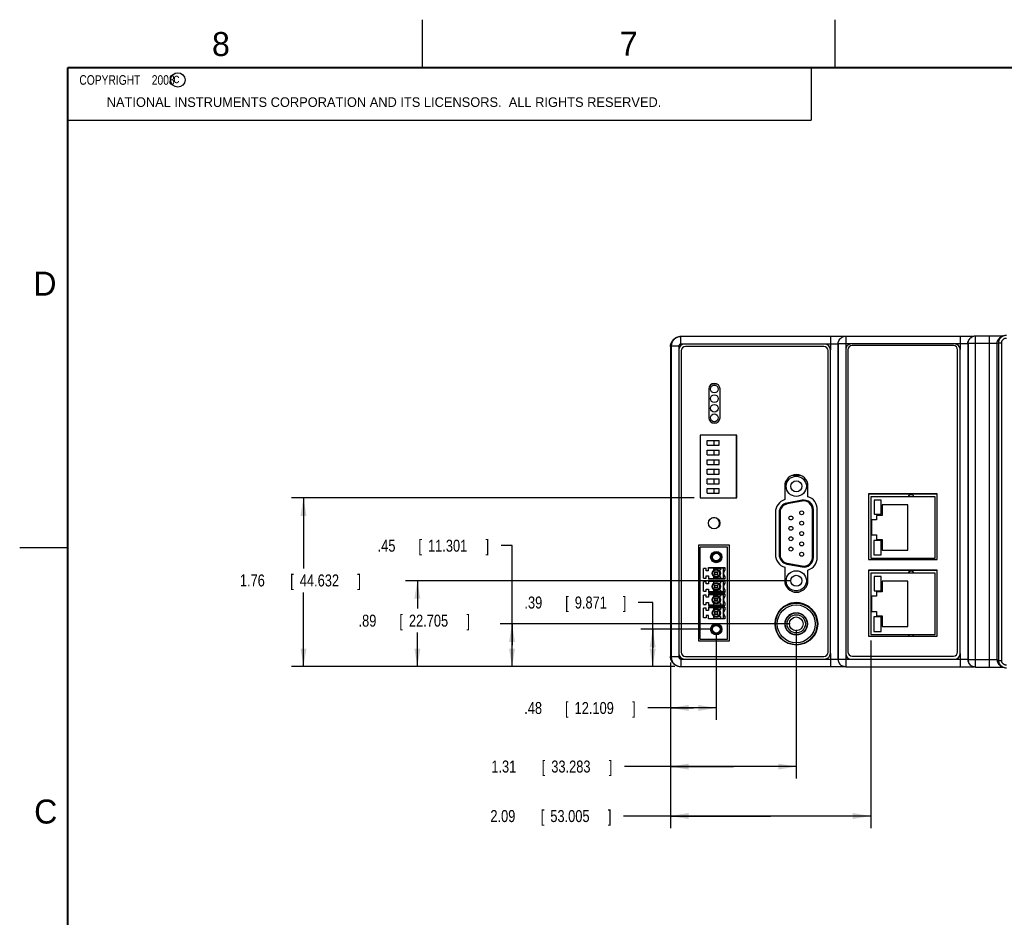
# Model space of a CAD drawing. Header units: inches. Extents: x 0 to 34, y 0 to 22.
# Tile 16 of 41: x 0 to 10.3, y 12.6 to 22. Entities that reach past the tile are written whole.
import ezdxf

# ---------------------------------------------------------------- set-up
doc = ezdxf.new("R2010")
doc.units = ezdxf.units.IN
doc.header["$LTSCALE"] = 1.87
doc.header["$MEASUREMENT"] = 0
doc.layers.get('0').update_dxf_attribs({"linetype": 'CONTINUOUS'})
doc.layers.add('DIMENSIONS', color=7, linetype='CONTINUOUS')
doc.styles.get("Standard").update_dxf_attribs({"font": 'txt', "width": 0.8})
doc.dimstyles.new('DIMSTYLE_1', dxfattribs={"dimtxt": 0.125, "dimasz": 0.1875, "dimexe": 0.18, "dimexo": 0.0625, "dimgap": 0.09, "dimtad": 0, "dimtih": 1, "dimtoh": 1, "dimdec": 3, "dimzin": 4, "dimdsep": 46, "dimtxsty": 'STANDARD', "dimblk": '_FILLED', "dimblk1": '_FILLED', "dimblk2": '_FILLED', "dimcen": 0.09, "dimadec": 0, "dimazin": 0, "dimtp": 0.01, "dimtm": 0.01, "dimtfac": 1, "dimtdec": 3, "dimtofl": 0, "dimtmove": 0, "dimatfit": 3, "dimldrblk": '_FILLED', "dimfxl": 1, "dimtolj": 1, "dimtzin": 4, "dimarcsym": 0})

# ---------------------------------------------------------------- blocks, each defined once
blk = doc.blocks.new('_FILLED')
at = {"color": 0, "linetype": 'BYBLOCK'}
blk.add_solid([(0, 0), (-1, 0.167), (-1, -0.167)], dxfattribs=at)
blk = doc.blocks.new('*D0')
at = {"layer": 'DIMENSIONS', "color": 2, "linetype": 'CONTINUOUS'}
for p, q in [((6.598, 15.927), (6.448, 15.927)), ((6.598, 15.454), (6.598, 15.927)), ((7.198, 15.649), (6.473, 15.649)), ((6.598, 15.649), (6.598, 15.454)), ((6.598, 15.26), (6.598, 15.454)), ((6.829, 15.26), (6.473, 15.26))]:
    blk.add_line(p, q, dxfattribs=at)
at = {"layer": 'DIMENSIONS', "color": 2, "linetype": 'CONTINUOUS', "xscale": 0.1875, "yscale": 0.1875, "zscale": 0.1875}
for p, rotation in [((6.598, 15.649), 90), ((6.598, 15.26), 270)]:
    blk.add_blockref('_FILLED', p, dxfattribs=dict(at, rotation=rotation))
at = {"layer": 'DIMENSIONS', "color": 2, "linetype": 'CONTINUOUS', "width": 0.8}
for s, p in [('.39', (5.261, 15.865)), ('[', (5.686, 15.865)), ('9.871', (5.786, 15.865)), (']', (6.286, 15.865))]:
    blk.add_text(s, height=0.125, dxfattribs=at).set_placement(p)
blk = doc.blocks.new('*D1')
at = {"layer": 'DIMENSIONS', "color": 2, "linetype": 'CONTINUOUS'}
for p, q in [((8.032, 16.154), (4.02, 16.154)), ((4.145, 16.154), (4.145, 15.864)), ((4.145, 15.26), (4.145, 15.614)), ((6.829, 15.26), (4.02, 15.26))]:
    blk.add_line(p, q, dxfattribs=at)
at = {"layer": 'DIMENSIONS', "color": 2, "linetype": 'CONTINUOUS', "xscale": 0.1875, "yscale": 0.1875, "zscale": 0.1875}
for p, rotation in [((4.145, 16.154), 90), ((4.145, 15.26), 270)]:
    blk.add_blockref('_FILLED', p, dxfattribs=dict(at, rotation=rotation))
at = {"layer": 'DIMENSIONS', "color": 2, "linetype": 'CONTINUOUS', "width": 0.8}
for s, p in [('[', (3.957, 15.676)), (']', (4.657, 15.676)), ('.89', (3.532, 15.676)), ('22.705', (4.057, 15.676))]:
    blk.add_text(s, height=0.125, dxfattribs=at).set_placement(p)
blk = doc.blocks.new('*D2')
at = {"layer": 'DIMENSIONS', "color": 2, "linetype": 'CONTINUOUS'}
for p, q in [((7.032, 17.017), (2.833, 17.017)), ((2.958, 17.017), (2.958, 16.282)), ((2.958, 15.26), (2.958, 16.032)), ((6.829, 15.26), (2.833, 15.26))]:
    blk.add_line(p, q, dxfattribs=at)
at = {"layer": 'DIMENSIONS', "color": 2, "linetype": 'CONTINUOUS', "xscale": 0.1875, "yscale": 0.1875, "zscale": 0.1875}
for p, rotation in [((2.958, 17.017), 90), ((2.958, 15.26), 270)]:
    blk.add_blockref('_FILLED', p, dxfattribs=dict(at, rotation=rotation))
at = {"layer": 'DIMENSIONS', "color": 2, "linetype": 'CONTINUOUS', "width": 0.8}
for s, p in [('1.76', (2.295, 16.095)), ('[', (2.82, 16.095)), ('44.632', (2.92, 16.095)), (']', (3.52, 16.095))]:
    blk.add_text(s, height=0.125, dxfattribs=at).set_placement(p)
blk = doc.blocks.new('*D3')
at = {"layer": 'DIMENSIONS', "color": 2, "linetype": 'CONTINUOUS'}
for p, q in [((7.261, 15.586), (7.261, 14.704)), ((6.784, 15.301), (6.784, 14.704)), ((7.022, 14.829), (6.547, 14.829)), ((6.784, 14.829), (7.022, 14.829)), ((7.261, 14.829), (7.022, 14.829))]:
    blk.add_line(p, q, dxfattribs=at)
at = {"layer": 'DIMENSIONS', "color": 2, "linetype": 'CONTINUOUS', "xscale": 0.1875, "yscale": 0.1875, "zscale": 0.1875, "rotation": 180}
blk.add_blockref('_FILLED', (6.784, 14.829), dxfattribs=at)
at = {"layer": 'DIMENSIONS', "color": 2, "linetype": 'CONTINUOUS', "xscale": 0.1875, "yscale": 0.1875, "zscale": 0.1875}
blk.add_blockref('_FILLED', (7.261, 14.829), dxfattribs=at)
at = {"layer": 'DIMENSIONS', "color": 2, "linetype": 'CONTINUOUS', "width": 0.8}
for s, p in [('.48', (5.259, 14.766)), ('[', (5.684, 14.766)), ('12.109', (5.784, 14.766)), (']', (6.384, 14.766))]:
    blk.add_text(s, height=0.125, dxfattribs=at).set_placement(p)
blk = doc.blocks.new('*D4')
at = {"layer": 'DIMENSIONS', "color": 2, "linetype": 'CONTINUOUS'}
for p, q in [((8.094, 15.642), (8.094, 14.093)), ((6.784, 15.301), (6.784, 14.093)), ((7.439, 14.218), (6.303, 14.218)), ((6.784, 14.218), (7.439, 14.218)), ((8.094, 14.218), (7.439, 14.218))]:
    blk.add_line(p, q, dxfattribs=at)
at = {"layer": 'DIMENSIONS', "color": 2, "linetype": 'CONTINUOUS', "xscale": 0.1875, "yscale": 0.1875, "zscale": 0.1875, "rotation": 180}
blk.add_blockref('_FILLED', (6.784, 14.218), dxfattribs=at)
at = {"layer": 'DIMENSIONS', "color": 2, "linetype": 'CONTINUOUS', "xscale": 0.1875, "yscale": 0.1875, "zscale": 0.1875}
blk.add_blockref('_FILLED', (8.094, 14.218), dxfattribs=at)
at = {"layer": 'DIMENSIONS', "color": 2, "linetype": 'CONTINUOUS', "width": 0.8}
for s, p in [('1.31', (4.916, 14.156)), ('[', (5.441, 14.156)), ('33.283', (5.541, 14.156)), (']', (6.141, 14.156))]:
    blk.add_text(s, height=0.125, dxfattribs=at).set_placement(p)
blk = doc.blocks.new('*D5')
at = {"layer": 'DIMENSIONS', "color": 2, "linetype": 'CONTINUOUS'}
for p, q in [((5.132, 16.52), (5.019, 16.52)), ((5.132, 15.483), (5.132, 16.52)), ((8.032, 15.705), (5.007, 15.705)), ((5.132, 15.705), (5.132, 15.483)), ((5.132, 15.26), (5.132, 15.483)), ((6.829, 15.26), (5.007, 15.26))]:
    blk.add_line(p, q, dxfattribs=at)
at = {"layer": 'DIMENSIONS', "color": 2, "linetype": 'CONTINUOUS', "xscale": 0.1875, "yscale": 0.1875, "zscale": 0.1875}
for p, rotation in [((5.132, 15.705), 90), ((5.132, 15.26), 270)]:
    blk.add_blockref('_FILLED', p, dxfattribs=dict(at, rotation=rotation))
at = {"layer": 'DIMENSIONS', "color": 2, "linetype": 'CONTINUOUS', "width": 0.8}
for s, p in [('.45', (3.731, 16.457)), ('[', (4.156, 16.457)), ('11.301', (4.256, 16.457)), (']', (4.856, 16.457))]:
    blk.add_text(s, height=0.125, dxfattribs=at).set_placement(p)
blk = doc.blocks.new('*D6')
at = {"layer": 'DIMENSIONS', "color": 2, "linetype": 'CONTINUOUS'}
for p, q in [((8.871, 15.531), (8.871, 13.578)), ((6.784, 15.301), (6.784, 13.578)), ((7.827, 13.703), (6.293, 13.703)), ((6.784, 13.703), (7.827, 13.703)), ((8.871, 13.703), (7.827, 13.703))]:
    blk.add_line(p, q, dxfattribs=at)
at = {"layer": 'DIMENSIONS', "color": 2, "linetype": 'CONTINUOUS', "xscale": 0.1875, "yscale": 0.1875, "zscale": 0.1875, "rotation": 180}
blk.add_blockref('_FILLED', (6.784, 13.703), dxfattribs=at)
at = {"layer": 'DIMENSIONS', "color": 2, "linetype": 'CONTINUOUS', "xscale": 0.1875, "yscale": 0.1875, "zscale": 0.1875}
blk.add_blockref('_FILLED', (8.871, 13.703), dxfattribs=at)
at = {"layer": 'DIMENSIONS', "color": 2, "linetype": 'CONTINUOUS', "width": 0.8}
for s, p in [('2.09', (4.906, 13.64)), ('[', (5.431, 13.64)), ('53.005', (5.531, 13.64)), (']', (6.131, 13.64))]:
    blk.add_text(s, height=0.125, dxfattribs=at).set_placement(p)

msp = doc.modelspace()

# ---------------------------------------------------------------- linework, layer by layer
at = {"color": 2, "linetype": 'CONTINUOUS'}
for p, q in [((4.2, 21.5), (4.2, 22)), ((8.5, 21.5), (8.5, 22)), ((0.5, 21.5), (8.25, 21.5)), ((0.5, 21.5), (0.5, 20.9531)), ((8.25, 21.5), (8.25, 20.9531)), ((0.5, 20.9531), (8.25, 20.9531)), ((0, 16.5), (0.5, 16.5))]:
    msp.add_line(p, q, dxfattribs=at)
at = {"color": 7, "linetype": 'CONTINUOUS'}
for p, q in [((6.8466, 18.6874), (6.8386, 18.6834)), ((6.8913, 18.6192), (6.8913, 18.698)), ((8.46, 18.698), (6.8913, 18.698)), ((8.4505, 18.698), (8.4505, 18.5602)), ((8.5743, 18.6918), (8.5727, 18.691)), ((8.6095, 18.7001), (8.6095, 18.5623)), ((9.8124, 18.7001), (8.6095, 18.7001)), ((9.8029, 18.7001), (9.8029, 18.5623)), ((9.9288, 18.695), (9.925, 18.6931)), ((9.964, 15.2548), (9.964, 18.7033)), ((10.1191, 18.7033), (9.964, 18.7033)), ((10.1096, 15.2548), (10.1096, 18.7033)), ((10.2491, 18.705), (10.2318, 18.6963)), ((10.2472, 18.704), (10.2444, 18.704)), ((6.7913, 18.598), (6.7838, 18.5942)), ((6.7838, 18.5942), (6.7838, 15.3639)), ((6.7838, 18.5942), (6.7838, 15.3639)), ((6.7838, 18.5942), (6.7838, 18.5942)), ((6.7913, 18.598), (6.7913, 15.3602)), ((6.87, 18.598), (6.7913, 18.598)), ((6.87, 18.598), (6.87, 18.5602)), ((6.9291, 18.6192), (6.8913, 18.6192)), ((8.3914, 18.6192), (6.9291, 18.6192)), ((8.3828, 18.5956), (6.9405, 18.5956)), ((8.4505, 18.6192), (8.3915, 18.6192)), ((8.5308, 18.6214), (8.5292, 18.6206)), ((8.5292, 18.6206), (8.5292, 15.3376)), ((8.5308, 18.6214), (8.5308, 15.3368)), ((8.6685, 18.6214), (8.5308, 18.6214)), ((9.7438, 18.6214), (8.6686, 18.6214)), ((9.7324, 18.6037), (8.6772, 18.6037)), ((9.8029, 18.6214), (9.7438, 18.6214)), ((9.8853, 18.6246), (9.8816, 18.6227)), ((9.8816, 18.6227), (9.8816, 15.3354)), ((9.8853, 18.6246), (9.8853, 15.3336)), ((10.1096, 18.6246), (9.8853, 18.6246)), ((10.2056, 18.6346), (10.1883, 18.6259)), ((10.1883, 15.3322), (10.1883, 18.6259)), ((10.2056, 15.3236), (10.2056, 18.6346)), ((10.2056, 18.6346), (10.2356, 18.6346)), ((10.2356, 15.3236), (10.2356, 18.6346)), ((6.87, 18.5602), (6.87, 15.398)), ((6.8964, 18.5516), (6.8964, 15.4093)), ((8.4269, 15.4093), (8.4269, 18.5516)), ((8.4505, 15.398), (8.4505, 18.5602)), ((8.6095, 18.5623), (8.6095, 15.3958)), ((8.6331, 18.5596), (8.6331, 15.4131)), ((9.7765, 15.4131), (9.7765, 18.5596)), ((9.8029, 15.3958), (9.8029, 18.5623)), ((7.2695, 18.2036), (7.214, 18.2036)), ((7.1836, 18.153), (7.1836, 17.853)), ((7.2999, 17.853), (7.2999, 18.153)), ((7.2232, 17.7985), (7.2604, 17.7985)), ((7.0942, 17.6716), (7.0942, 17.0173)), ((7.4738, 17.6716), (7.0942, 17.6716)), ((7.4723, 17.6702), (7.0942, 17.6702)), ((7.4723, 17.6702), (7.473, 17.6716)), ((7.4723, 17.0173), (7.4723, 17.6702)), ((7.4738, 17.0173), (7.4738, 17.6716)), ((7.1666, 17.5656), (7.1666, 17.6156)), ((7.1666, 17.6156), (7.2898, 17.6156)), ((7.1666, 17.5656), (7.2898, 17.5656)), ((7.2399, 17.5656), (7.2399, 17.6156)), ((7.2898, 17.5656), (7.2898, 17.6156)), ((7.1666, 17.4656), (7.1666, 17.5156)), ((7.1666, 17.5156), (7.2898, 17.5156)), ((7.1666, 17.4656), (7.2898, 17.4656)), ((7.2399, 17.4656), (7.2399, 17.5156)), ((7.2898, 17.4656), (7.2898, 17.5156)), ((7.1666, 17.3656), (7.1666, 17.4156)), ((7.1666, 17.4156), (7.2898, 17.4156)), ((7.1666, 17.3656), (7.2898, 17.3656)), ((7.2399, 17.3656), (7.2399, 17.4156)), ((7.2898, 17.3656), (7.2898, 17.4156)), ((7.1666, 17.2656), (7.1666, 17.3156)), ((7.1666, 17.3156), (7.2898, 17.3156)), ((7.1666, 17.2656), (7.2898, 17.2656)), ((7.2399, 17.2656), (7.2399, 17.3156)), ((7.2898, 17.2656), (7.2898, 17.3156)), ((8.139, 17.2526), (8.0521, 17.2526)), ((7.1666, 17.1656), (7.1666, 17.2156)), ((7.1666, 17.2156), (7.2898, 17.2156)), ((7.1666, 17.1656), (7.2898, 17.1656)), ((7.2399, 17.1656), (7.2399, 17.2156)), ((7.2898, 17.1656), (7.2898, 17.2156)), ((7.9745, 17.1396), (7.9745, 17.0006)), ((8.2167, 17.0299), (8.2167, 17.1396)), ((7.1666, 17.0656), (7.1666, 17.1156)), ((7.1666, 17.1156), (7.2898, 17.1156)), ((7.1666, 17.0656), (7.2898, 17.0656)), ((7.2399, 17.0656), (7.2399, 17.1156)), ((7.2898, 17.0656), (7.2898, 17.1156)), ((8.8473, 17.0601), (8.8473, 16.3748)), ((9.5625, 17.0601), (8.8473, 17.0601)), ((9.5625, 17.0591), (8.8473, 17.0591)), ((9.5625, 17.0578), (8.8473, 17.0578)), ((9.5625, 16.3748), (9.5625, 17.0601)), ((7.0942, 17.0173), (7.4738, 17.0173)), ((8.1547, 16.9936), (7.9977, 16.9643)), ((8.1565, 16.9837), (7.9995, 16.9545)), ((8.8706, 17.0302), (8.8706, 16.39)), ((9.5407, 17.0302), (8.8706, 17.0302)), ((8.9074, 16.9954), (8.9074, 16.8463)), ((8.9792, 16.9954), (8.9074, 16.9954)), ((8.9792, 16.8463), (8.9792, 16.9954)), ((8.9899, 16.9463), (8.9899, 16.8351)), ((9.2576, 16.9463), (8.9899, 16.9463)), ((9.2576, 16.4739), (9.2576, 16.9463)), ((9.5407, 16.39), (9.5407, 17.0302)), ((7.8774, 16.8675), (7.8774, 16.4276)), ((7.916, 16.866), (7.916, 16.4261)), ((7.926, 16.866), (7.926, 16.4261)), ((8.263, 16.3969), (8.263, 16.8953)), ((8.273, 16.3969), (8.273, 16.8953)), ((8.3138, 16.3984), (8.3138, 16.8968)), ((8.9074, 16.8463), (8.9792, 16.8463)), ((8.9308, 16.8351), (8.9308, 16.7888)), ((8.9899, 16.8351), (8.9308, 16.8351)), ((8.8796, 16.7888), (8.8796, 16.6313)), ((8.9308, 16.7888), (8.8796, 16.7888)), ((8.8796, 16.6313), (8.9308, 16.6313)), ((8.9308, 16.6313), (8.9308, 16.5851)), ((7.0748, 16.5242), (7.0748, 15.5281)), ((7.3996, 16.5242), (7.0748, 16.5242)), ((7.3996, 15.5281), (7.3996, 16.5242)), ((8.9042, 16.5735), (8.9042, 16.4237)), ((8.9785, 16.5735), (8.9042, 16.5735)), ((8.9308, 16.5851), (8.9899, 16.5851)), ((8.9785, 16.4237), (8.9785, 16.5735)), ((8.9899, 16.5851), (8.9899, 16.4739)), ((7.0932, 15.5464), (7.0932, 16.5031)), ((7.3786, 16.5031), (7.0932, 16.5031)), ((7.3786, 15.5464), (7.3786, 16.5031)), ((8.9042, 16.4237), (8.9785, 16.4237)), ((8.9899, 16.4739), (9.2576, 16.4739)), ((7.9977, 16.3278), (8.1547, 16.2986)), ((7.9995, 16.3376), (8.1565, 16.3084)), ((8.8473, 16.3748), (9.5625, 16.3748)), ((8.8706, 16.39), (9.5407, 16.39)), ((7.1286, 16.1823), (7.1286, 16.2807)), ((7.1542, 16.2807), (7.1286, 16.2807)), ((7.1542, 16.259), (7.1542, 16.2807)), ((7.1798, 16.259), (7.1542, 16.259)), ((7.1798, 16.259), (7.1798, 16.2925)), ((7.1798, 16.2925), (7.3491, 16.2925)), ((7.1798, 16.2876), (7.2369, 16.2876)), ((7.2369, 16.2678), (7.2369, 16.2876)), ((7.2369, 16.2866), (7.3038, 16.2866)), ((7.2448, 16.2157), (7.2448, 16.2472)), ((7.2448, 16.2472), (7.2763, 16.2472)), ((7.2763, 16.2397), (7.2448, 16.2397)), ((7.2448, 16.2232), (7.2763, 16.2232)), ((7.2763, 16.2157), (7.2448, 16.2157)), ((7.2763, 16.2157), (7.2763, 16.2472)), ((7.2841, 16.2678), (7.3038, 16.2678)), ((7.3038, 16.2876), (7.3038, 16.2678)), ((7.3038, 16.2876), (7.3334, 16.2876)), ((7.3334, 16.2876), (7.3334, 16.1754)), ((7.3491, 16.2925), (7.3491, 16.2675)), ((7.9745, 16.2946), (7.9745, 16.1556)), ((8.2167, 16.1556), (8.2167, 16.2653)), ((8.8473, 16.2636), (8.8473, 15.5783)), ((9.5625, 16.2636), (8.8473, 16.2636)), ((9.5625, 16.2626), (8.8473, 16.2626)), ((9.5625, 16.2613), (8.8473, 16.2613)), ((8.8706, 16.2336), (8.8706, 15.5935)), ((9.5407, 16.2336), (8.8706, 16.2336)), ((9.5407, 15.5935), (9.5407, 16.2336)), ((9.5625, 15.5783), (9.5625, 16.2636)), ((7.1286, 16.1823), (7.1542, 16.1823)), ((7.1286, 16.0445), (7.1286, 16.1429)), ((7.1542, 16.1429), (7.1286, 16.1429)), ((7.1542, 16.1823), (7.1542, 16.2039)), ((7.1542, 16.2039), (7.1798, 16.2039)), ((7.1542, 16.1212), (7.1542, 16.1429)), ((7.1798, 16.1212), (7.1542, 16.1212)), ((7.1798, 16.2039), (7.1798, 16.1704)), ((7.2369, 16.1754), (7.1798, 16.1754)), ((7.3491, 16.1704), (7.1798, 16.1704)), ((7.1798, 16.1547), (7.1798, 16.1212)), ((7.3491, 16.1547), (7.1798, 16.1547)), ((7.1798, 16.1498), (7.2369, 16.1498)), ((7.2369, 16.1754), (7.2369, 16.1952)), ((7.3038, 16.1764), (7.2369, 16.1764)), ((7.2369, 16.13), (7.2369, 16.1498)), ((7.2369, 16.1488), (7.3038, 16.1488)), ((7.3038, 16.1952), (7.2841, 16.1952)), ((7.2841, 16.13), (7.3038, 16.13)), ((7.3038, 16.1952), (7.3038, 16.1754)), ((7.3334, 16.1754), (7.3038, 16.1754)), ((7.3038, 16.1498), (7.3038, 16.13)), ((7.3038, 16.1498), (7.3334, 16.1498)), ((7.3334, 16.1498), (7.3334, 16.0376)), ((7.3491, 16.1954), (7.3491, 16.1704)), ((7.3491, 16.1547), (7.3491, 16.1298)), ((8.9074, 16.1989), (8.9074, 16.0498)), ((8.9792, 16.1989), (8.9074, 16.1989)), ((8.9792, 16.0498), (8.9792, 16.1989)), ((8.9899, 16.1498), (8.9899, 16.0385)), ((9.2576, 16.1498), (8.9899, 16.1498)), ((9.2576, 15.6773), (9.2576, 16.1498)), ((7.1286, 16.0445), (7.1542, 16.0445)), ((7.1542, 16.0445), (7.1542, 16.0661)), ((7.1542, 16.0661), (7.1798, 16.0661)), ((7.1798, 16.0661), (7.1798, 16.0326)), ((7.2369, 16.0376), (7.1798, 16.0376)), ((7.1798, 16.0326), (7.3491, 16.0326)), ((7.1798, 16.0169), (7.1798, 15.9834)), ((7.3491, 16.0169), (7.1798, 16.0169)), ((7.1798, 16.012), (7.2369, 16.012)), ((7.2369, 16.0376), (7.2369, 16.0574)), ((7.3038, 16.0386), (7.2369, 16.0386)), ((7.2369, 15.9922), (7.2369, 16.012)), ((7.2369, 16.011), (7.3038, 16.011)), ((7.2448, 16.0779), (7.2448, 16.1094)), ((7.2448, 16.1094), (7.2763, 16.1094)), ((7.2763, 16.1019), (7.2448, 16.1019)), ((7.2448, 16.0855), (7.2763, 16.0855)), ((7.2763, 16.0779), (7.2448, 16.0779)), ((7.2763, 16.0779), (7.2763, 16.1094)), ((7.3038, 16.0574), (7.2841, 16.0574)), ((7.3038, 16.0574), (7.3038, 16.0376)), ((7.3334, 16.0376), (7.3038, 16.0376)), ((7.3038, 16.012), (7.3038, 15.9922)), ((7.3038, 16.012), (7.3334, 16.012)), ((7.3334, 16.012), (7.3334, 15.8998)), ((7.3491, 16.0576), (7.3491, 16.0326)), ((7.3491, 16.0169), (7.3491, 15.992)), ((8.0639, 16.0396), (8.1273, 16.0396)), ((8.9074, 16.0498), (8.9792, 16.0498)), ((8.9308, 16.0385), (8.9308, 15.9923)), ((8.9899, 16.0385), (8.9308, 16.0385)), ((7.1286, 15.9067), (7.1286, 16.0051)), ((7.1542, 16.0051), (7.1286, 16.0051)), ((7.1542, 15.9834), (7.1542, 16.0051)), ((7.1798, 15.9834), (7.1542, 15.9834)), ((7.1542, 15.9067), (7.1542, 15.9283)), ((7.1542, 15.9283), (7.1798, 15.9283)), ((7.1798, 15.9283), (7.1798, 15.8949)), ((7.2369, 15.8998), (7.2369, 15.9196)), ((7.2448, 15.9401), (7.2448, 15.9716)), ((7.2448, 15.9716), (7.2763, 15.9716)), ((7.2763, 15.9641), (7.2448, 15.9641)), ((7.2448, 15.9477), (7.2763, 15.9477)), ((7.2763, 15.9401), (7.2448, 15.9401)), ((7.2763, 15.9401), (7.2763, 15.9716)), ((7.2841, 15.9922), (7.3038, 15.9922)), ((7.3038, 15.9196), (7.2841, 15.9196)), ((7.3038, 15.9196), (7.3038, 15.8998)), ((7.3491, 15.9198), (7.3491, 15.8949)), ((8.8796, 15.9923), (8.8796, 15.8348)), ((8.9308, 15.9923), (8.8796, 15.9923)), ((7.1286, 15.9067), (7.1542, 15.9067)), ((7.1286, 15.7689), (7.1286, 15.8673)), ((7.1542, 15.8673), (7.1286, 15.8673)), ((7.1542, 15.8456), (7.1542, 15.8673)), ((7.1798, 15.8456), (7.1542, 15.8456)), ((7.2369, 15.8998), (7.1798, 15.8998)), ((7.1798, 15.8949), (7.3491, 15.8949)), ((7.1798, 15.8791), (7.1798, 15.8456)), ((7.3491, 15.8791), (7.1798, 15.8791)), ((7.1798, 15.8742), (7.2369, 15.8742)), ((7.3038, 15.9008), (7.2369, 15.9008)), ((7.2369, 15.8544), (7.2369, 15.8742)), ((7.2369, 15.8732), (7.3038, 15.8732)), ((7.2448, 15.8023), (7.2448, 15.8338)), ((7.2448, 15.8338), (7.2763, 15.8338)), ((7.2763, 15.8263), (7.2448, 15.8263)), ((7.2448, 15.8099), (7.2763, 15.8099)), ((7.2763, 15.8023), (7.2763, 15.8338)), ((7.2841, 15.8544), (7.3038, 15.8544)), ((7.3334, 15.8998), (7.3038, 15.8998)), ((7.3038, 15.8742), (7.3038, 15.8544)), ((7.3038, 15.8742), (7.3334, 15.8742)), ((7.3334, 15.8742), (7.3334, 15.762)), ((7.3491, 15.8791), (7.3491, 15.8542)), ((8.8796, 15.8348), (8.9308, 15.8348)), ((8.9308, 15.8348), (8.9308, 15.7885)), ((7.1542, 15.7689), (7.1286, 15.7689)), ((7.1542, 15.7905), (7.1542, 15.7689)), ((7.1798, 15.7905), (7.1542, 15.7905)), ((7.1798, 15.7571), (7.1798, 15.7905)), ((7.1798, 15.762), (7.2369, 15.762)), ((7.3491, 15.7571), (7.1798, 15.7571)), ((7.2369, 15.762), (7.2369, 15.7818)), ((7.2369, 15.763), (7.3038, 15.763)), ((7.2763, 15.8023), (7.2448, 15.8023)), ((7.3038, 15.7818), (7.2841, 15.7818)), ((7.3038, 15.7818), (7.3038, 15.762)), ((7.3038, 15.762), (7.3334, 15.762)), ((7.3491, 15.782), (7.3491, 15.7571)), ((8.9042, 15.7769), (8.9042, 15.6271)), ((8.9785, 15.7769), (8.9042, 15.7769)), ((8.9308, 15.7885), (8.9899, 15.7885)), ((8.9785, 15.6271), (8.9785, 15.7769)), ((8.9899, 15.7885), (8.9899, 15.6773)), ((8.9042, 15.6271), (8.9785, 15.6271)), ((8.9899, 15.6773), (9.2576, 15.6773)), ((7.0748, 15.5281), (7.3996, 15.5281)), ((7.0932, 15.5464), (7.3786, 15.5464)), ((8.8473, 15.5783), (9.5625, 15.5783)), ((8.8706, 15.5935), (9.5407, 15.5935)), ((6.87, 15.3979), (6.87, 15.3602)), ((8.4505, 15.3979), (8.4505, 15.2602)), ((8.6095, 15.3958), (8.6095, 15.258)), ((9.8029, 15.3958), (9.8029, 15.258)), ((6.7838, 15.3639), (6.7913, 15.3602)), ((6.7838, 15.3639), (6.7838, 15.3639)), ((6.87, 15.3602), (6.7913, 15.3602)), ((6.8913, 15.3389), (6.8913, 15.2602)), ((6.8913, 15.3389), (6.9291, 15.3389)), ((6.9291, 15.3389), (8.3914, 15.3389)), ((6.9405, 15.3653), (8.3828, 15.3653)), ((8.3915, 15.3389), (8.4505, 15.3389)), ((8.5292, 15.3376), (8.5308, 15.3368)), ((8.5308, 15.3368), (8.6685, 15.3368)), ((8.6686, 15.3368), (9.7438, 15.3368)), ((8.6772, 15.3691), (9.7324, 15.3691)), ((9.7438, 15.3368), (9.8029, 15.3368)), ((9.8816, 15.3354), (9.8853, 15.3336)), ((9.8853, 15.3336), (10.1096, 15.3336)), ((10.1883, 15.3322), (10.2056, 15.3236)), ((10.2056, 15.3236), (10.2356, 15.3236)), ((6.839, 15.2745), (6.8466, 15.2707)), ((8.5727, 15.2672), (8.5743, 15.2664)), ((9.925, 15.265), (9.9288, 15.2632)), ((9.943, 15.2573), (9.946, 15.2572)), ((10.2318, 15.2618), (10.2491, 15.2532)), ((10.2448, 15.2542), (10.2473, 15.2541))]:
    msp.add_line(p, q, dxfattribs=at)
at = {"color": 7, "linetype": 'CONTINUOUS', "const_width": 0.02}
for points in [[(0.5, 21.5), (0.5, 0.5)], [(33.5, 21.5), (0.5, 21.5)]]:
    msp.add_lwpolyline(points, dxfattribs=at)
at = {"color": 7, "linetype": 'CONTINUOUS'}
for points in [[(6.8913, 18.698), (6.8804, 18.6974), (6.8614, 18.6934)], [(8.5957, 18.6988), (8.594, 18.6988), (8.5915, 18.6988), (8.5886, 18.6987), (8.5853, 18.6987), (8.5818, 18.6986), (8.5778, 18.6986), (8.5735, 18.6985), (8.5688, 18.6985), (8.5638, 18.6984), (8.5585, 18.6984), (8.5527, 18.6983), (8.5467, 18.6983), (8.5402, 18.6982), (8.5335, 18.6982), (8.5264, 18.6982), (8.519, 18.6981), (8.5113, 18.6981), (8.5034, 18.6981), (8.4951, 18.698), (8.4867, 18.698), (8.478, 18.698), (8.4691, 18.698), (8.46, 18.698)], [(9.946, 18.7009), (9.9439, 18.7009), (9.941, 18.7008), (9.9377, 18.7008), (9.9341, 18.7007), (9.9302, 18.7007), (9.9259, 18.7006), (9.9212, 18.7006), (9.9162, 18.7005), (9.9108, 18.7005), (9.9051, 18.7004), (9.899, 18.7004), (9.8926, 18.7004), (9.8859, 18.7003), (9.8788, 18.7003), (9.8714, 18.7003), (9.8637, 18.7002), (9.8557, 18.7002), (9.8475, 18.7002), (9.839, 18.7002), (9.8303, 18.7001), (9.8214, 18.7001), (9.8124, 18.7001)], [(10.2444, 18.704), (10.2409, 18.7039), (10.2369, 18.7039), (10.2326, 18.7038), (10.2279, 18.7038), (10.2229, 18.7037), (10.2176, 18.7037), (10.2118, 18.7036), (10.2058, 18.7036), (10.1993, 18.7036), (10.1926, 18.7035), (10.1855, 18.7035), (10.1781, 18.7034), (10.1704, 18.7034), (10.1625, 18.7034), (10.1542, 18.7034), (10.1458, 18.7033), (10.1371, 18.7033), (10.1282, 18.7033), (10.1191, 18.7033)], [(6.8466, 15.2707), (6.8609, 15.2649), (6.8797, 15.2609), (6.8913, 15.2602)], [(6.8913, 15.2602), (8.46, 15.2602), (8.4693, 15.2602), (8.4785, 15.2602), (8.4875, 15.2601), (8.4963, 15.2601), (8.5047, 15.2601), (8.5129, 15.2601), (8.5207, 15.26), (8.5283, 15.26), (8.5355, 15.26), (8.5423, 15.2599), (8.5488, 15.2599), (8.555, 15.2598), (8.5607, 15.2598), (8.5661, 15.2597), (8.5712, 15.2597), (8.5758, 15.2596), (8.5801, 15.2596), (8.584, 15.2595), (8.5875, 15.2595), (8.5907, 15.2594), (8.5935, 15.2594), (8.5957, 15.2593)], [(8.6095, 15.258), (9.8123, 15.258), (9.8217, 15.258), (9.8309, 15.258), (9.8399, 15.258), (9.8486, 15.258), (9.8571, 15.258), (9.8652, 15.2579), (9.8731, 15.2579), (9.8806, 15.2579), (9.8878, 15.2578), (9.8947, 15.2578), (9.9012, 15.2577), (9.9073, 15.2577), (9.9131, 15.2576), (9.9185, 15.2576), (9.9235, 15.2575), (9.9282, 15.2575), (9.9325, 15.2574), (9.9364, 15.2574), (9.9399, 15.2573), (9.943, 15.2573)], [(9.964, 15.2548), (10.1186, 15.2548), (10.1277, 15.2548), (10.1367, 15.2548), (10.1455, 15.2548), (10.1541, 15.2548), (10.1623, 15.2548), (10.1704, 15.2547), (10.1781, 15.2547), (10.1855, 15.2547), (10.1926, 15.2546), (10.1994, 15.2546), (10.2059, 15.2546), (10.212, 15.2545), (10.2177, 15.2545), (10.2231, 15.2544), (10.2282, 15.2544), (10.2328, 15.2543), (10.2372, 15.2543), (10.2412, 15.2542), (10.2448, 15.2542)]]:
    msp.add_lwpolyline(points, dxfattribs=at)
at = {"color": 2, "linetype": 'CONTINUOUS'}
msp.add_circle((1.6484, 21.3727), 0.0754, dxfattribs=at)
at = {"color": 7, "linetype": 'CONTINUOUS'}
for centre, radius in [((7.2406, 18.1517), 0.04), ((7.2406, 18.0517), 0.04), ((7.2406, 17.9517), 0.04), ((7.2406, 17.8517), 0.04), ((8.0945, 17.1381), 0.105), ((8.0945, 17.1381), 0.0576), ((8.1505, 16.8621), 0.0204), ((7.2383, 16.7545), 0.0591), ((8.0385, 16.8081), 0.0204), ((8.1505, 16.7541), 0.0204), ((8.0385, 16.7001), 0.0204), ((8.1505, 16.6461), 0.0204), ((8.0385, 16.5921), 0.0204), ((8.1505, 16.5381), 0.0204), ((7.2605, 16.4008), 0.0591), ((7.2605, 16.4008), 0.0512), ((7.2605, 16.4008), 0.0482), ((7.2605, 16.4008), 0.0404), ((7.2605, 16.4008), 0.0394), ((8.0385, 16.4841), 0.0204), ((8.1505, 16.4301), 0.0204), ((7.2605, 16.2315), 0.0433), ((7.2605, 16.2315), 0.0354), ((8.0945, 16.1541), 0.105), ((7.2605, 16.0937), 0.0433), ((7.2605, 16.0937), 0.0354), ((8.0945, 16.1541), 0.0576), ((7.2605, 15.9559), 0.0433), ((7.2605, 15.9559), 0.0354), ((8.0956, 15.7062), 0.2222), ((8.0941, 15.7048), 0.2172), ((7.2605, 15.8181), 0.0433), ((7.2605, 15.8181), 0.0354), ((8.0941, 15.7048), 0.1975), ((8.0941, 15.7048), 0.1161), ((8.0941, 15.7048), 0.1141), ((7.2605, 15.6488), 0.0591), ((8.0945, 15.7051), 0.095), ((8.0945, 15.7051), 0.0715), ((7.2605, 15.6488), 0.0512), ((7.2605, 15.6488), 0.0482), ((7.2605, 15.6488), 0.0404), ((7.2605, 15.6488), 0.0394)]:
    msp.add_circle(centre, radius, dxfattribs=at)
for centre, radius, start, end in [((6.9291, 18.5602), 0.0591, 90.02508, 179.97492), ((6.9405, 18.5516), 0.0441, 90, 180), ((8.3828, 18.5516), 0.0441, 0, 90), ((8.3914, 18.5602), 0.0591, 0.02508, 89.97492), ((8.6686, 18.5623), 0.0591, 90.02508, 179.97492), ((8.6772, 18.5596), 0.0441, 90, 180), ((9.7324, 18.5596), 0.0441, 0, 90), ((9.7438, 18.5623), 0.0591, 0.02508, 89.97492), ((7.2418, 18.153), 0.0581, 0, 180), ((7.2418, 17.853), 0.0581, 180, 360), ((8.0956, 17.1396), 0.1211, 0, 180), ((9.2907, 17.0201), 0.0315, 18.58735, 161.41266), ((9.2915, 17.0201), 0.0309, 19.5258, 160.47421), ((8.0171, 16.8675), 0.1397, 107.74741, 180), ((8.016, 16.866), 0.1, 100.54751, 180.00001), ((8.016, 16.866), 0.09, 100.54751, 180.00001), ((8.173, 16.8953), 0.1, 0.00001, 100.54751), ((8.173, 16.8953), 0.09, 0.00001, 100.54751), ((8.1741, 16.8968), 0.1397, 0, 72.25259), ((7.2369, 16.7531), 0.059, 323.7944, 121.46381), ((8.0171, 16.4276), 0.1397, 180, 252.25259), ((8.016, 16.4261), 0.1, 180.00001, 259.45251), ((8.016, 16.4261), 0.09, 180.00001, 259.45251), ((8.173, 16.3969), 0.1, 259.45251, 0.00001), ((8.173, 16.3969), 0.09, 259.45251, 0.00001), ((8.1741, 16.3984), 0.1397, 287.74741, 360), ((9.2907, 16.4), 0.0315, 198.58735, 233.8293), ((9.2915, 16.4001), 0.0309, 199.5258, 231.42858), ((9.2915, 16.4001), 0.0309, 303.88919, 340.47421), ((9.2907, 16.4), 0.0315, 309.01047, 341.41266), ((7.3983, 16.2315), 0.061, 143.75069, 216.24933), ((9.2907, 16.2236), 0.0315, 18.58735, 161.41266), ((9.2915, 16.2235), 0.0309, 19.5258, 160.47421), ((7.3983, 16.0937), 0.061, 143.75069, 216.24933), ((8.0956, 16.1556), 0.1211, 180, 360), ((7.3983, 15.9559), 0.061, 143.75069, 216.24933), ((8.0941, 15.7048), 0.2217, 310.41398, 135.17119), ((7.3983, 15.8181), 0.061, 143.75069, 216.24933), ((9.2907, 15.6035), 0.0315, 198.58735, 233.83066), ((9.2915, 15.6035), 0.0309, 199.5258, 231.42858), ((9.2915, 15.6035), 0.0309, 303.88733, 340.47421), ((9.2907, 15.6035), 0.0315, 309.01047, 341.41266), ((6.9291, 15.398), 0.0591, 180.02508, 269.97492), ((6.9405, 15.4093), 0.0441, 180, 270), ((8.3828, 15.4093), 0.0441, 270, 360), ((8.3914, 15.398), 0.0591, 270.02508, 359.97492), ((8.6686, 15.3958), 0.0591, 180.02508, 269.97492), ((8.6772, 15.4131), 0.0441, 180, 270), ((9.7324, 15.4131), 0.0441, 270, 360), ((9.7438, 15.3958), 0.0591, 270.02508, 359.97492)]:
    msp.add_arc(centre, radius, start, end, dxfattribs=at)
for points, knots in [([(6.8386, 18.6834), (6.835, 18.6816), (6.8259, 18.6763), (6.8126, 18.6654), (6.8001, 18.6501), (6.7908, 18.6327), (6.7851, 18.6138), (6.7838, 18.6007), (6.7838, 18.5942)], [0, 0, 0, 0, 0.1092679, 0.2875686, 0.4658743, 0.6441408, 0.822412, 1, 1, 1, 1]), ([(6.7839, 18.5986), (6.7841, 18.6031), (6.7852, 18.6135), (6.7895, 18.629), (6.7969, 18.6447), (6.8067, 18.6587), (6.8188, 18.6709), (6.8299, 18.6787), (6.8367, 18.6825), (6.8386, 18.6834)], [0, 0, 0, 0, 0.1277872, 0.2934642, 0.4562852, 0.6172694, 0.778351, 0.9416423, 1, 1, 1, 1]), ([(6.8466, 18.6874), (6.8448, 18.6865), (6.8379, 18.6828), (6.8267, 18.675), (6.8143, 18.6626), (6.8043, 18.6482), (6.7969, 18.6324), (6.7923, 18.6154), (6.7913, 18.6038), (6.7913, 18.598)], [0, 0, 0, 0, 0.0541491, 0.2117985, 0.3694515, 0.5271041, 0.6847621, 0.8424169, 1, 1, 1, 1]), ([(6.8614, 18.6934), (6.86, 18.693), (6.8549, 18.6913), (6.85, 18.6891), (6.8466, 18.6874)], [0, 0, 0, 0, 0.2849162, 1, 1, 1, 1]), ([(6.8913, 18.698), (6.8855, 18.698), (6.8754, 18.6971), (6.8655, 18.6947), (6.8614, 18.6934)], [0, 0, 0, 0, 0.5751932, 1, 1, 1, 1]), ([(8.5292, 18.6206), (8.5292, 18.6265), (8.5305, 18.6383), (8.5364, 18.655), (8.5459, 18.6701), (8.5582, 18.6824), (8.5678, 18.6885), (8.5727, 18.691)], [0, 0, 0, 0, 0.2028285, 0.4056487, 0.6084609, 0.8112668, 1, 1, 1, 1]), ([(8.5308, 18.6214), (8.5308, 18.6265), (8.5318, 18.6368), (8.5363, 18.6516), (8.5436, 18.6654), (8.5534, 18.6774), (8.5636, 18.6857), (8.5703, 18.6897), (8.5727, 18.691)], [0, 0, 0, 0, 0.1800887, 0.3610173, 0.5421377, 0.7232163, 0.9043528, 1, 1, 1, 1]), ([(8.6095, 18.7001), (8.6047, 18.7001), (8.5947, 18.6992), (8.5829, 18.6958), (8.5762, 18.6928), (8.5742, 18.6918)], [0, 0, 0, 0, 0.3949766, 0.8193885, 1, 1, 1, 1]), ([(9.8816, 18.6227), (9.8816, 18.6286), (9.8829, 18.6404), (9.8888, 18.6572), (9.8982, 18.6722), (9.9105, 18.6845), (9.9201, 18.6907), (9.925, 18.6931)], [0, 0, 0, 0, 0.2028285, 0.4056487, 0.6084609, 0.8112668, 1, 1, 1, 1]), ([(9.8853, 18.6246), (9.8853, 18.6297), (9.8863, 18.64), (9.8908, 18.6548), (9.8981, 18.6685), (9.9079, 18.6806), (9.9174, 18.6884), (9.9235, 18.6921), (9.9252, 18.6931)], [0, 0, 0, 0, 0.185229, 0.3713218, 0.5576119, 0.7438591, 0.9301656, 1, 1, 1, 1]), ([(9.964, 18.7033), (9.9592, 18.7033), (9.9492, 18.7024), (9.9374, 18.699), (9.9307, 18.6959), (9.9287, 18.695)], [0, 0, 0, 0, 0.3949766, 0.8193885, 1, 1, 1, 1]), ([(10.1883, 18.6259), (10.1883, 18.6318), (10.1896, 18.6436), (10.1955, 18.6604), (10.205, 18.6754), (10.2173, 18.6877), (10.2269, 18.6939), (10.2318, 18.6963)], [0, 0, 0, 0, 0.2027612, 0.4055141, 0.608259, 0.8109977, 1, 1, 1, 1]), ([(10.2056, 18.6346), (10.2056, 18.6391), (10.2064, 18.6483), (10.21, 18.6616), (10.2158, 18.6741), (10.2237, 18.6854), (10.2335, 18.6952), (10.2423, 18.7014), (10.2477, 18.7043), (10.2491, 18.705)], [0, 0, 0, 0, 0.1576041, 0.3152347, 0.472897, 0.6305482, 0.7882148, 0.9458699, 1, 1, 1, 1]), ([(10.2356, 18.6346), (10.2356, 18.6374), (10.2361, 18.6431), (10.2383, 18.6513), (10.2419, 18.6591), (10.2468, 18.6661), (10.2529, 18.6721), (10.2599, 18.677), (10.2676, 18.6806), (10.2759, 18.6828), (10.2815, 18.6833), (10.2844, 18.6833)], [0, 0, 0, 0, 0.1110202, 0.2221029, 0.3332293, 0.4443756, 0.5555627, 0.6667265, 0.7778737, 0.8889779, 1, 1, 1, 1]), ([(10.2491, 18.705), (10.2518, 18.7063), (10.2588, 18.7094), (10.2706, 18.7125), (10.2798, 18.7133), (10.2844, 18.7133)], [0, 0, 0, 0, 0.2472398, 0.6236627, 1, 1, 1, 1]), ([(6.8913, 18.6192), (6.8901, 18.6192), (6.8876, 18.619), (6.884, 18.6181), (6.8806, 18.6165), (6.8776, 18.6144), (6.8749, 18.6117), (6.8728, 18.6087), (6.8712, 18.6053), (6.8703, 18.6017), (6.87, 18.5992), (6.87, 18.598)], [0, 0, 0, 0, 0.1110525, 0.2221556, 0.333277, 0.4444161, 0.5555801, 0.6667536, 0.7779001, 0.8890159, 1, 1, 1, 1]), ([(8.5292, 18.6206), (8.5289, 18.6203), (8.5274, 18.6205), (8.5246, 18.62), (8.5196, 18.62), (8.5132, 18.6198), (8.5052, 18.6196), (8.4959, 18.6195), (8.4855, 18.6194), (8.4742, 18.6193), (8.4625, 18.6193), (8.4545, 18.6192), (8.4505, 18.6192)], [0, 0, 0, 0, 0.0145258, 0.0527244, 0.1143233, 0.1974293, 0.299221, 0.4178285, 0.5515211, 0.6965165, 0.8477929, 1, 1, 1, 1]), ([(9.8816, 18.6227), (9.8813, 18.6225), (9.8797, 18.6226), (9.8769, 18.6222), (9.872, 18.6221), (9.8656, 18.6219), (9.8576, 18.6218), (9.8483, 18.6216), (9.8379, 18.6215), (9.8266, 18.6214), (9.8148, 18.6214), (9.8068, 18.6214), (9.8029, 18.6214)], [0, 0, 0, 0, 0.0145258, 0.0527244, 0.1143233, 0.1974293, 0.299221, 0.4178285, 0.5515211, 0.6965165, 0.8477929, 1, 1, 1, 1]), ([(10.1883, 18.6259), (10.188, 18.6257), (10.1864, 18.6258), (10.1836, 18.6254), (10.1787, 18.6253), (10.1723, 18.6251), (10.1643, 18.625), (10.155, 18.6248), (10.1446, 18.6247), (10.1333, 18.6246), (10.1215, 18.6246), (10.1136, 18.6246), (10.1096, 18.6246)], [0, 0, 0, 0, 0.0145541, 0.0528052, 0.1144442, 0.1975561, 0.2993585, 0.4180004, 0.5517517, 0.6967535, 0.847953, 1, 1, 1, 1]), ([(7.3334, 16.2876), (7.335, 16.2876), (7.3381, 16.2876), (7.3422, 16.2877), (7.3459, 16.2875), (7.3475, 16.288), (7.3491, 16.2876), (7.3491, 16.2879)], [0, 0, 0, 0, 0.3064015, 0.5870807, 0.8092129, 0.9516093, 1, 1, 1, 1]), ([(7.3491, 16.1751), (7.3491, 16.1753), (7.3475, 16.1749), (7.3459, 16.1754), (7.3422, 16.1752), (7.3381, 16.1754), (7.335, 16.1754), (7.3334, 16.1754)], [0, 0, 0, 0, 0.0485083, 0.1910574, 0.4132918, 0.6939636, 1, 1, 1, 1]), ([(7.3491, 16.1501), (7.3491, 16.1498), (7.3475, 16.1502), (7.3459, 16.1497), (7.3422, 16.1499), (7.3381, 16.1498), (7.335, 16.1498), (7.3334, 16.1498)], [0, 0, 0, 0, 0.0493192, 0.191473, 0.4126719, 0.6912944, 1, 1, 1, 1]), ([(7.3491, 16.0373), (7.3491, 16.0375), (7.3475, 16.0371), (7.3459, 16.0376), (7.3422, 16.0375), (7.3381, 16.0376), (7.335, 16.0376), (7.3334, 16.0376)], [0, 0, 0, 0, 0.0485083, 0.1910574, 0.4132918, 0.6939636, 1, 1, 1, 1]), ([(7.3491, 16.0123), (7.3491, 16.012), (7.3475, 16.0124), (7.3459, 16.0119), (7.3422, 16.0121), (7.3381, 16.012), (7.335, 16.012), (7.3334, 16.012)], [0, 0, 0, 0, 0.0493192, 0.191473, 0.4126719, 0.6912944, 1, 1, 1, 1]), ([(7.3334, 15.8998), (7.335, 15.8998), (7.3381, 15.8998), (7.3422, 15.8997), (7.3459, 15.8998), (7.3475, 15.8993), (7.3491, 15.8997), (7.3491, 15.8995)], [0, 0, 0, 0, 0.3090305, 0.5876616, 0.8087692, 0.9507864, 1, 1, 1, 1]), ([(7.3491, 15.8745), (7.3491, 15.8742), (7.3475, 15.8746), (7.3459, 15.8741), (7.3422, 15.8743), (7.3381, 15.8742), (7.335, 15.8742), (7.3334, 15.8742)], [0, 0, 0, 0, 0.0493192, 0.191473, 0.4126719, 0.6912944, 1, 1, 1, 1]), ([(7.3334, 15.762), (7.335, 15.762), (7.3381, 15.762), (7.3422, 15.7619), (7.3459, 15.762), (7.3475, 15.7615), (7.3491, 15.7619), (7.3491, 15.7617)], [0, 0, 0, 0, 0.3090305, 0.5876616, 0.8087692, 0.9507864, 1, 1, 1, 1]), ([(6.7839, 15.3595), (6.7838, 15.3607), (6.7838, 15.3621), (6.7838, 15.3636), (6.7838, 15.3639)], [0, 0, 0, 0, 0.7996734, 1, 1, 1, 1]), ([(6.7838, 15.3639), (6.7838, 15.3574), (6.785, 15.3446), (6.7887, 15.3322), (6.7911, 15.3264)], [0, 0, 0, 0, 0.5105413, 1, 1, 1, 1]), ([(6.8391, 15.2745), (6.838, 15.275), (6.8316, 15.2784), (6.821, 15.2854), (6.8084, 15.2974), (6.7981, 15.3113), (6.7902, 15.3272), (6.7854, 15.3434), (6.7841, 15.3544), (6.7839, 15.3595)], [0, 0, 0, 0, 0.0338209, 0.203112, 0.3575348, 0.5239641, 0.6896398, 0.8561814, 1, 1, 1, 1]), ([(6.7911, 15.3264), (6.7912, 15.3261), (6.7919, 15.3244), (6.7927, 15.3227), (6.7933, 15.3213)], [0, 0, 0, 0, 0.1445066, 1, 1, 1, 1]), ([(6.7913, 15.3602), (6.7913, 15.3544), (6.7923, 15.3427), (6.7969, 15.3258), (6.8043, 15.3099), (6.8143, 15.2956), (6.8267, 15.2832), (6.8379, 15.2753), (6.8448, 15.2716), (6.8466, 15.2707)], [0, 0, 0, 0, 0.1575831, 0.3152379, 0.4728959, 0.6305485, 0.7882015, 0.9458509, 1, 1, 1, 1]), ([(6.7997, 15.3098), (6.8, 15.3093), (6.8013, 15.3073), (6.8027, 15.3054), (6.8038, 15.3039)], [0, 0, 0, 0, 0.2464361, 1, 1, 1, 1]), ([(6.8113, 15.295), (6.8119, 15.2944), (6.8135, 15.2928), (6.8151, 15.2913), (6.8161, 15.2903)], [0, 0, 0, 0, 0.3789519, 1, 1, 1, 1]), ([(6.87, 15.3602), (6.87, 15.3589), (6.8703, 15.3565), (6.8712, 15.3529), (6.8728, 15.3495), (6.8749, 15.3464), (6.8776, 15.3438), (6.8806, 15.3417), (6.884, 15.3401), (6.8876, 15.3391), (6.8901, 15.3389), (6.8913, 15.3389)], [0, 0, 0, 0, 0.1109841, 0.2220999, 0.3332464, 0.4444199, 0.5555839, 0.666723, 0.7778444, 0.8889475, 1, 1, 1, 1]), ([(8.4505, 15.3389), (8.4545, 15.3389), (8.4625, 15.3389), (8.4742, 15.3389), (8.4855, 15.3388), (8.4959, 15.3387), (8.5052, 15.3385), (8.5132, 15.3384), (8.5196, 15.3382), (8.5246, 15.3381), (8.5274, 15.3377), (8.5289, 15.3378), (8.5292, 15.3376)], [0, 0, 0, 0, 0.152207, 0.3034834, 0.4484788, 0.5821714, 0.7007788, 0.8025706, 0.8856766, 0.9472756, 0.9854742, 1, 1, 1, 1]), ([(8.5292, 15.3376), (8.5292, 15.3317), (8.5305, 15.3199), (8.5364, 15.3031), (8.5459, 15.2881), (8.5581, 15.2758), (8.5678, 15.2696), (8.5727, 15.2672)], [0, 0, 0, 0, 0.2028508, 0.4056931, 0.6085271, 0.8113546, 1, 1, 1, 1]), ([(8.5308, 15.3368), (8.5308, 15.3317), (8.5318, 15.3214), (8.5363, 15.3065), (8.5436, 15.2928), (8.5534, 15.2808), (8.5636, 15.2725), (8.5703, 15.2684), (8.5727, 15.2671)], [0, 0, 0, 0, 0.1800886, 0.3610171, 0.5421373, 0.7232158, 0.9043523, 1, 1, 1, 1]), ([(9.8029, 15.3368), (9.8068, 15.3368), (9.8148, 15.3368), (9.8266, 15.3367), (9.8379, 15.3366), (9.8483, 15.3365), (9.8576, 15.3364), (9.8656, 15.3363), (9.872, 15.336), (9.8769, 15.336), (9.8797, 15.3355), (9.8813, 15.3357), (9.8816, 15.3354)], [0, 0, 0, 0, 0.152207, 0.3034834, 0.4484788, 0.5821714, 0.7007788, 0.8025706, 0.8856766, 0.9472756, 0.9854742, 1, 1, 1, 1]), ([(9.8816, 15.3354), (9.8816, 15.3296), (9.8829, 15.3178), (9.8888, 15.301), (9.8982, 15.2859), (9.9105, 15.2736), (9.9201, 15.2675), (9.925, 15.265)], [0, 0, 0, 0, 0.2028508, 0.4056931, 0.6085271, 0.8113546, 1, 1, 1, 1]), ([(9.8853, 15.3336), (9.8853, 15.3285), (9.8863, 15.3182), (9.8908, 15.3033), (9.8981, 15.2896), (9.9079, 15.2776), (9.9174, 15.2698), (9.9235, 15.266), (9.9252, 15.2651)], [0, 0, 0, 0, 0.1852288, 0.3713216, 0.5576115, 0.7438585, 0.9301651, 1, 1, 1, 1]), ([(10.1096, 15.3336), (10.1136, 15.3336), (10.1215, 15.3336), (10.1333, 15.3335), (10.1446, 15.3334), (10.155, 15.3333), (10.1643, 15.3332), (10.1723, 15.3331), (10.1787, 15.3328), (10.1836, 15.3328), (10.1864, 15.3323), (10.188, 15.3325), (10.1883, 15.3322)], [0, 0, 0, 0, 0.1520469, 0.3032463, 0.4482481, 0.5819994, 0.7006413, 0.8024438, 0.8855557, 0.9471948, 0.9854459, 1, 1, 1, 1]), ([(10.1883, 15.3322), (10.1883, 15.3264), (10.1896, 15.3146), (10.1955, 15.2978), (10.205, 15.2827), (10.2173, 15.2704), (10.2269, 15.2643), (10.2318, 15.2618)], [0, 0, 0, 0, 0.2027835, 0.4055586, 0.6083254, 0.8110856, 1, 1, 1, 1]), ([(10.2491, 15.2532), (10.2477, 15.2539), (10.2423, 15.2568), (10.2335, 15.263), (10.2237, 15.2727), (10.2158, 15.284), (10.21, 15.2965), (10.2064, 15.3098), (10.2056, 15.319), (10.2056, 15.3236)], [0, 0, 0, 0, 0.0541301, 0.2117852, 0.3694518, 0.527103, 0.6847653, 0.8423959, 1, 1, 1, 1]), ([(10.2844, 15.2748), (10.2815, 15.2748), (10.2759, 15.2753), (10.2676, 15.2775), (10.2599, 15.2812), (10.2529, 15.2861), (10.2468, 15.2921), (10.2419, 15.2991), (10.2383, 15.3068), (10.2361, 15.3151), (10.2356, 15.3208), (10.2356, 15.3236)], [0, 0, 0, 0, 0.1110221, 0.2221263, 0.3332735, 0.4444373, 0.5556244, 0.6667707, 0.7778971, 0.8889798, 1, 1, 1, 1]), ([(6.8249, 15.2831), (6.826, 15.2823), (6.8289, 15.2803), (6.8318, 15.2784), (6.8337, 15.2774)], [0, 0, 0, 0, 0.3928845, 1, 1, 1, 1]), ([(6.8466, 15.2707), (6.85, 15.269), (6.8589, 15.2652), (6.8738, 15.2612), (6.8855, 15.2602), (6.8913, 15.2602)], [0, 0, 0, 0, 0.2469883, 0.6235294, 1, 1, 1, 1]), ([(8.6095, 15.258), (8.6047, 15.258), (8.5947, 15.259), (8.5829, 15.2624), (8.5762, 15.2654), (8.5742, 15.2664)], [0, 0, 0, 0, 0.3949766, 0.8193885, 1, 1, 1, 1]), ([(9.964, 15.2548), (9.9592, 15.2548), (9.9492, 15.2558), (9.9374, 15.2592), (9.9307, 15.2622), (9.9287, 15.2632)], [0, 0, 0, 0, 0.3949766, 0.8193885, 1, 1, 1, 1]), ([(10.2844, 15.2448), (10.2798, 15.2448), (10.2706, 15.2456), (10.2588, 15.2488), (10.2518, 15.2518), (10.2491, 15.2532)], [0, 0, 0, 0, 0.3763373, 0.7527602, 1, 1, 1, 1])]:
    msp.add_open_spline(points, degree=3, knots=knots, dxfattribs=at)
for points in [[(8.5727, 18.691), (8.5732, 18.6913), (8.5737, 18.6915), (8.5742, 18.6918)], [(9.9252, 18.6931), (9.9263, 18.6937), (9.9275, 18.6944), (9.9287, 18.695)], [(6.7838, 18.5942), (6.7838, 18.5957), (6.7838, 18.5972), (6.7839, 18.5986)], [(6.7933, 15.3213), (6.7952, 15.3173), (6.7973, 15.3135), (6.7997, 15.3098)], [(6.8038, 15.3039), (6.8061, 15.3008), (6.8086, 15.2978), (6.8113, 15.295)], [(6.8161, 15.2903), (6.8189, 15.2878), (6.8218, 15.2854), (6.8249, 15.2831)], [(6.8337, 15.2774), (6.8354, 15.2764), (6.8372, 15.2754), (6.839, 15.2745)], [(8.5727, 15.2671), (8.5732, 15.2669), (8.5737, 15.2666), (8.5742, 15.2664)], [(9.9252, 15.2651), (9.9263, 15.2644), (9.9275, 15.2638), (9.9287, 15.2632)]]:
    msp.add_open_spline(points, degree=3, dxfattribs=at)

# ---------------------------------------------------------------- texts
at = {"color": 2, "linetype": 'CONTINUOUS'}
for s, height, p in [('8', 0.25, (2.0046, 21.6213)), ('7', 0.25, (6.2556, 21.6243)), ('c', 0.1, (1.599, 21.3388)), ('NATIONAL INSTRUMENTS CORPORATION AND ITS LICENSORS.  ALL RIGHTS RESERVED.', 0.1, (0.9071, 21.0911)), ('D', 0.25, (0.1424, 19.125)), ('C', 0.25, (0.1508, 13.6246))]:
    msp.add_text(s, height=height, dxfattribs=at).set_placement(p)
at = {"color": 2, "linetype": 'CONTINUOUS', "insert": (0.5625, 21.4219), "char_height": 0.1, "width": 1.52, "attachment_point": 1}
msp.add_mtext('  COPYRIGHT    2008', dxfattribs=at)

# ---------------------------------------------------------------- dimensions: what is measured, and where the dimension line sits
at = {"layer": 'DIMENSIONS', "color": 2, "linetype": 'CONTINUOUS'}
for base, p2, picture, middle in [((2.9579, 17.0173), (7.0317, 17.0173), '*D2', (2.9579, 16.1572)), ((5.1324, 15.7051), (8.032, 15.7051), '*D5', (4.3437, 16.5196)), ((4.1448, 16.1541), (8.032, 16.1541), '*D1', (4.1448, 15.7385)), ((6.5979, 15.6488), (7.198, 15.6488), '*D0', (5.8233, 15.9274))]:
    dim = msp.add_linear_dim(base=base, p1=(6.8288, 15.2602), p2=p2, angle=90, dimstyle='DIMSTYLE_1', dxfattribs=at)
    dim.commit()
    dim.dimension.update_dxf_attribs({"geometry": picture, "text_midpoint": middle, "dimtype": 160})
for base, p2, picture, middle in [((8.0941, 14.2182), (8.0941, 15.6423), '*D4', (5.5782, 14.2182)), ((8.8706, 13.7026), (8.8706, 15.531), '*D6', (5.5683, 13.7026)), ((7.2605, 14.8285), (7.2605, 15.5863), '*D3', (5.8717, 14.8285))]:
    dim = msp.add_linear_dim(base=base, p1=(6.7838, 15.3014), p2=p2, dimstyle='DIMSTYLE_1', dxfattribs=at)
    dim.commit()
    dim.dimension.update_dxf_attribs({"geometry": picture, "text_midpoint": middle, "dimtype": 160})

doc.saveas('drawing.dxf')
